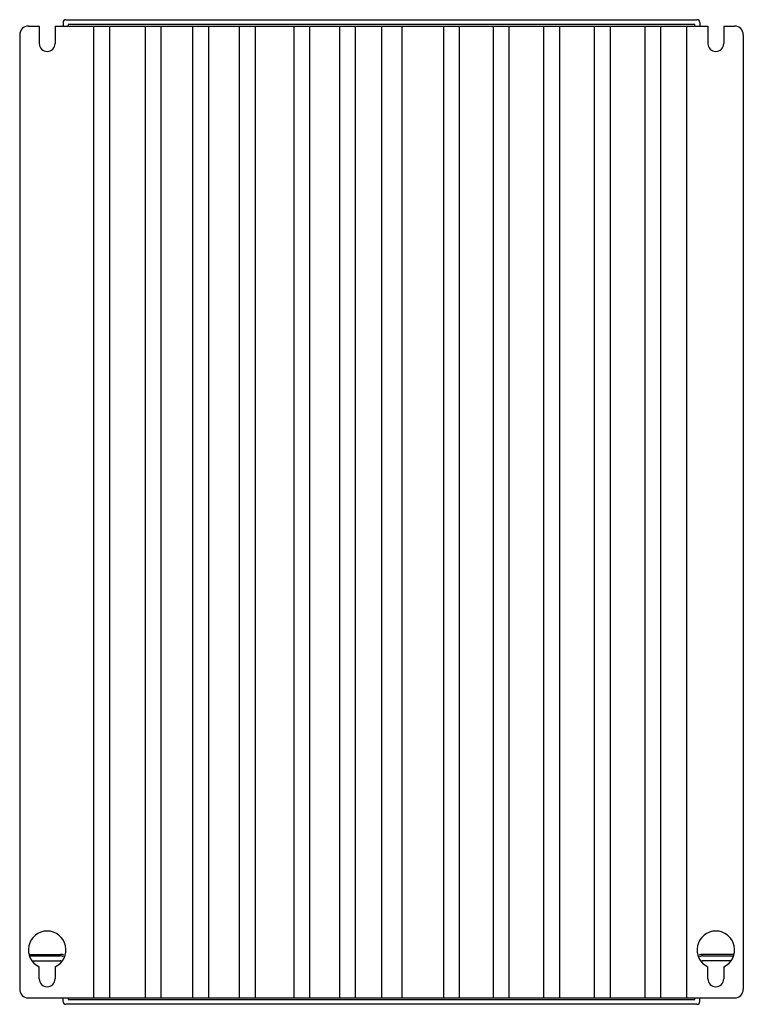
# Model space of a CAD drawing. Header units: millimetres. Extents: x 37 to 287, y 55 to 395.
import ezdxf

# ---------------------------------------------------------------- set-up
doc = ezdxf.new("R2010")
doc.units = ezdxf.units.MM
doc.header["$LTSCALE"] = 29.133641
doc.layers.get('0').update_dxf_attribs({"linetype": 'CONTINUOUS'})

msp = doc.modelspace()

# ---------------------------------------------------------------- linework, layer by layer
at = {"color": 7, "linetype": 'Continuous'}
for p, q in [((53.38, 394.56), (271.38, 394.56)), ((40.38, 392.36), (44.13, 392.36)), ((44.13, 392.36), (44.13, 386.36)), ((49.63, 392.36), (49.63, 386.36)), ((49.63, 392.36), (275.13, 392.36)), ((52.38, 393.56), (52.38, 392.36)), ((54.08, 392.86), (54.08, 392.36)), ((270.68, 392.86), (54.08, 392.86)), ((62.89, 392.36), (62.89, 56.76)), ((68.37, 392.36), (68.37, 56.76)), ((80.7, 392.36), (80.7, 56.76)), ((86.18, 392.36), (86.18, 56.76)), ((97.14, 392.36), (97.14, 56.76)), ((102.62, 392.36), (102.62, 56.76)), ((113.24, 392.36), (113.24, 56.76)), ((118.72, 392.36), (118.72, 56.76)), ((132.07, 392.36), (132.07, 56.76)), ((137.55, 392.36), (137.55, 56.76)), ((147.83, 392.36), (147.83, 56.76)), ((153.31, 392.36), (153.31, 56.76)), ((162.38, 392.36), (162.38, 56.76)), ((169.41, 392.36), (169.41, 56.76)), ((183.79, 392.36), (183.79, 56.76)), ((189.27, 392.36), (189.27, 56.76)), ((200.91, 392.36), (200.91, 56.76)), ((206.39, 392.36), (206.39, 56.76)), ((218.38, 392.36), (218.38, 56.76)), ((223.86, 392.36), (223.86, 56.76)), ((235.85, 392.36), (235.85, 56.76)), ((241.33, 392.36), (241.33, 56.76)), ((253.31, 392.36), (253.31, 56.76)), ((258.79, 392.36), (258.79, 56.76)), ((267.78, 392.36), (267.78, 56.76)), ((267.88, 56.76), (267.88, 392.36)), ((270.68, 392.36), (270.68, 392.86)), ((272.38, 393.56), (272.38, 392.36)), ((275.13, 392.36), (275.13, 386.36)), ((280.63, 392.36), (280.63, 386.36)), ((280.63, 392.36), (284.38, 392.36)), ((37.38, 389.36), (37.38, 59.76)), ((287.38, 389.36), (287.38, 59.76)), ((40.58, 71.76), (51.58, 71.76)), ((284.18, 71.76), (273.18, 71.76)), ((41, 71.26), (51.38, 71.26)), ((41.75, 69.56), (51.38, 69.56)), ((273.38, 71.26), (283.77, 71.26)), ((283.02, 69.56), (273.38, 69.56)), ((44.13, 63.36), (44.13, 67.47)), ((49.63, 67.47), (49.63, 63.36)), ((275.13, 63.36), (275.13, 67.47)), ((280.63, 67.47), (280.63, 63.36)), ((40.38, 56.76), (284.38, 56.76)), ((52.38, 55.56), (52.38, 56.76)), ((271.38, 54.56), (53.38, 54.56)), ((54.08, 56.76), (54.08, 56.26)), ((54.08, 56.26), (270.68, 56.26)), ((270.68, 56.26), (270.68, 56.76)), ((272.38, 55.56), (272.38, 56.76))]:
    msp.add_line(p, q, dxfattribs=at)
for centre, radius, start, end in [((53.38, 393.56), 1, 90, 180), ((271.38, 393.56), 1, 0, 90), ((40.38, 389.36), 3, 90, 180), ((284.38, 389.36), 3, 0, 90), ((46.88, 386.36), 2.75, 180, 360), ((277.88, 386.36), 2.75, 180, 360), ((46.88, 73.36), 6.5, 295.029, 244.971), ((277.88, 73.36), 6.5, 295.029, 244.971), ((51.58, 68.76), 3, 69.2529, 90), ((273.18, 68.76), 3, 90, 110.7465), ((51.38, 68.56), 2.7, 66.0135, 90), ((51.38, 68.56), 1, 62.6128, 90), ((273.38, 68.56), 2.7, 90, 113.9871), ((273.38, 68.56), 1, 90, 117.3872), ((46.88, 63.36), 2.75, 180, 360), ((277.88, 63.36), 2.75, 180, 360), ((40.38, 59.76), 3, 180, 270), ((284.38, 59.76), 3, 270, 360), ((53.38, 55.56), 1, 180, 270), ((271.38, 55.56), 1, 270, 360)]:
    msp.add_arc(centre, radius, start, end, dxfattribs=at)

doc.saveas('drawing.dxf')
